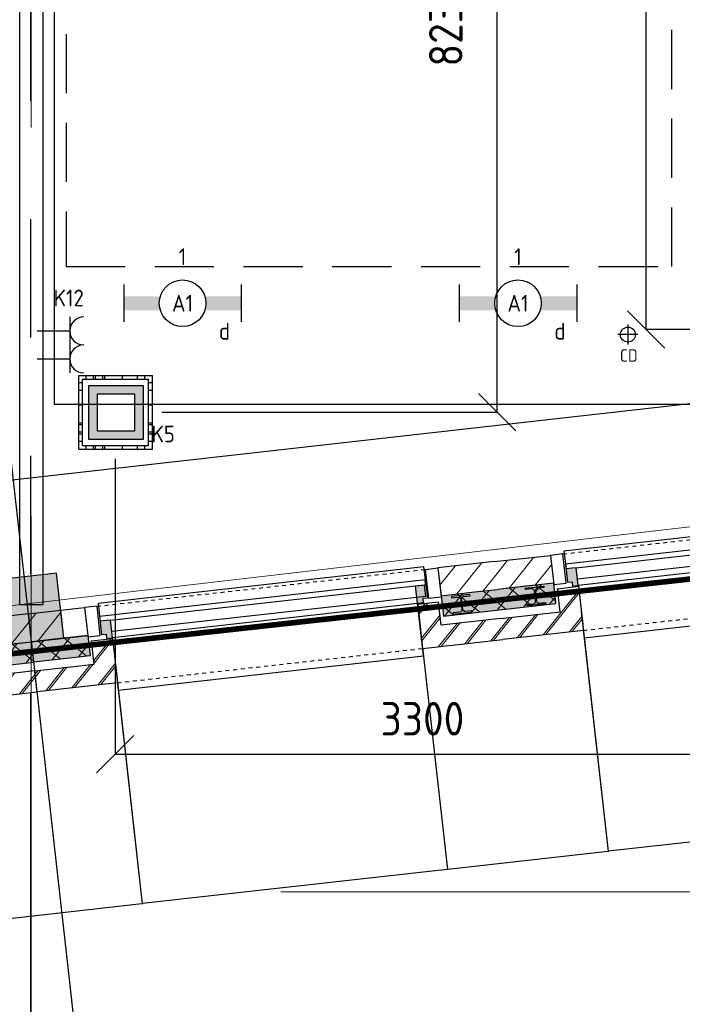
# Model space of a CAD drawing. Header units: millimetres. Extents: x -38032 to 104346, y -31182 to 78566.
# Tile 72 of 213: x 43048 to 46603, y 2895 to 8179. Entities that reach past the tile are written whole.
import ezdxf
from ezdxf.enums import TextEntityAlignment as Align

# ---------------------------------------------------------------- set-up
doc = ezdxf.new("R2010")
doc.units = ezdxf.units.MM
doc.header["$LTSCALE"] = 100
doc.set_wipeout_variables(frame=1)
doc.header["$PDMODE"] = 1
for name, pattern in [('HIDDEN', [9.525, 6.35, -3.175]), ('HIDDEN2', [4.7625, 3.175, -1.5875]), ('PHANTOM', [63.5, 31.75, -6.35, 6.35, -6.35, 6.35, -6.35]), ('STYLE_01', [0.41664, 0.20828, -0.20836]), ('STYLE_11', [5, 3.888855, -0.416718, 0.277786, -0.416641])]:
    doc.linetypes.add(name, pattern=pattern)
for name, color, linetype in [('AL$1A---_ALGEMEEN', 8, 'Continuous'), ('AL------_MAATV', 200, 'Continuous'), ('AL------_MAATVOERING', 2, 'Continuous'), ('AL------_SPARING', 2, 'Continuous'), ('AM$1A---_ARCERING', 8, 'Continuous'), ('BOUWKUNDIG', 8, 'Continuous'), ('brandscheiding', 5, 'HIDDEN'), ('EL6222--', 3, 'Continuous'), ('EL6311--', 3, 'Continuous'), ('Kastenscheiding', 4, 'PHANTOM'), ('LICHT_TEXT018', 1, 'Continuous'), ('versterkte strook', 7, 'Continuous'), ('Vloerdoos', 3, 'Continuous'), ('Vloerdoos (OUD)', 3, 'Continuous')]:
    doc.layers.add(name, color=color, linetype=linetype)
doc.layers.add('stramien', color=1, linetype='Continuous', lineweight=9)
doc.layers.get('Vloerdoos').off()
doc.styles.add('Arial', font='ARIAL.TTF')
doc.styles.add('BURO-018', font='iso.shx', dxfattribs={"height": 90})
doc.styles.get("Standard").update_dxf_attribs({"font": 'iso.shx'})
doc.dimstyles.new('STABICAD', dxfattribs={"dimscale": 100, "dimtxt": 1.8, "dimasz": 2, "dimexe": 0, "dimexo": 2.5, "dimgap": 1.5, "dimtad": 0, "dimdec": 0, "dimrnd": 10, "dimzin": 0, "dimdsep": 46, "dimtxsty": 'Standard', "dimblk1": 'OBLIQUE', "dimblk2": 'OBLIQUE', "dimsah": 1, "dimcen": -3, "dimadec": 0, "dimazin": 0, "dimtfac": 1, "dimtdec": 0, "dimtofl": 0, "dimtmove": 2, "dimatfit": 3, "dimfxl": 0, "dimtvp": 1.055556, "dimtolj": 1, "dimtzin": 0, "dimarcsym": 0})
doc.dimstyles.new('VyA', dxfattribs={"dimtxt": 2.272868, "dimasz": 2.120801, "dimexe": 1.5, "dimexo": 1.59, "dimgap": 0.5, "dimtad": 1, "dimdec": 0, "dimzin": 11, "dimtxsty": 'Arial', "dimblk": 'VW_SLASH', "dimcen": 0, "dimdle": 1, "dimazin": 0, "dimtfac": 0.8, "dimtdec": 0, "dimtix": 1, "dimtmove": 0, "dimatfit": 0, "dimldrblk": 'VW_FILLEDARROW', "dimfxl": 0, "dimfrac": 2, "dimtolj": 1, "dimtzin": 11, "dimarcsym": 0})
pattern_1 = [(135, (0, 0), (70.7107, 70.7107), []), (45, (299.34, -299.34), (70.7107, -70.7107), [])]
pattern_2 = [(45, (0, 0), (70.7107, -70.7107), []), (45, (7.07, -7.07), (70.7107, -70.7107), [])]
pattern_3 = [(45, (0, 0), (70.7107, -70.7107), [])]

# ---------------------------------------------------------------- blocks, each defined once
blk = doc.blocks.new('_Oblique')
at = {"color": 0, "linetype": 'ByBlock', "lineweight": -2}
blk.add_line((-0.5, -0.5), (0.5, 0.5), dxfattribs=at)
blk = doc.blocks.new('*D83')
at = {"layer": 'AL------_MAATVOERING', "color": 0, "lineweight": -2}
for p, q in [((46900, 14300), (46409.5, 14300)), ((46409.5, 6516.2), (46409.5, 14300)), ((46900, 6516.2), (46409.5, 6516.2))]:
    blk.add_line(p, q, dxfattribs=at)
at = {"layer": 'Defpoints', "color": 0}
for p in [(46409.5, 14300), (47150, 14300), (47150, 6516.2)]:
    blk.add_point(p, dxfattribs=at)
at = {"layer": 'AL------_MAATVOERING', "color": 0, "lineweight": -2, "xscale": 200, "yscale": 200, "zscale": 200}
for p, rotation in [((46409.5, 14300), 90), ((46409.5, 6516.2), 270)]:
    blk.add_blockref('_Oblique', p, dxfattribs=dict(at, rotation=rotation))
at = {"layer": 'AL------_MAATVOERING', "color": 0, "insert": (46219.5, 10408.1), "char_height": 180, "attachment_point": 5, "rotation": 90}
blk.add_mtext('\\A1;7780', dxfattribs=at)
blk = doc.blocks.new('*D96')
at = {"layer": 'AL------_MAATVOERING', "color": 0, "lineweight": -2}
for p, q in [((43560, 5822.2), (43560, 4237.2)), ((46857.6, 5093.4), (46857.6, 4237.2)), ((43560, 4237.2), (46857.6, 4237.2))]:
    blk.add_line(p, q, dxfattribs=at)
at = {"layer": 'Defpoints', "color": 0}
for p in [(43560, 6072.2), (46857.6, 5343.4), (46857.6, 4237.2)]:
    blk.add_point(p, dxfattribs=at)
at = {"layer": 'AL------_MAATVOERING', "color": 0, "lineweight": -2, "xscale": 200, "yscale": 200, "zscale": 200, "rotation": 180}
blk.add_blockref('_Oblique', (43560, 4237.2), dxfattribs=at)
at = {"layer": 'AL------_MAATVOERING', "color": 0, "lineweight": -2, "xscale": 200, "yscale": 200, "zscale": 200}
blk.add_blockref('_Oblique', (46857.6, 4237.2), dxfattribs=at)
at = {"layer": 'AL------_MAATVOERING', "color": 0, "insert": (45208.8, 4427.2), "char_height": 180, "attachment_point": 5}
blk.add_mtext('\\A1;3300', dxfattribs=at)
blk = doc.blocks.new('*D97')
at = {"layer": 'AL------_MAATVOERING', "color": 0, "lineweight": -2}
for p, q in [((43810, 14300), (45609.7, 14300)), ((45609.7, 6072.2), (45609.7, 14300)), ((43810, 6072.2), (45609.7, 6072.2))]:
    blk.add_line(p, q, dxfattribs=at)
at = {"layer": 'Defpoints', "color": 0}
for p in [(43560, 14300), (45609.7, 14300), (43560, 6072.2)]:
    blk.add_point(p, dxfattribs=at)
at = {"layer": 'AL------_MAATVOERING', "color": 0, "lineweight": -2, "xscale": 200, "yscale": 200, "zscale": 200}
for p, rotation in [((45609.7, 14300), 90), ((45609.7, 6072.2), 270)]:
    blk.add_blockref('_Oblique', p, dxfattribs=dict(at, rotation=rotation))
at = {"layer": 'AL------_MAATVOERING', "color": 0, "insert": (45333.8, 8155.8), "char_height": 180, "attachment_point": 5, "rotation": 90}
blk.add_mtext('\\A1;8230', dxfattribs=at)
blk = doc.blocks.new('VLOERDOOS')
at = {"layer": 'Vloerdoos (OUD)'}
for p, q in [((0, 395), (395, 395)), ((0, 395), (0, 0)), ((20, 375), (20, 20)), ((20, 375), (375, 375)), ((40, 375), (40, 395)), ((80, 375), (80, 395)), ((90, 375), (90, 395)), ((130, 375), (130, 395)), ((140, 375), (140, 395)), ((235, 375), (235, 395)), ((315, 375), (315, 395)), ((355, 375), (355, 395)), ((375, 375), (375, 20)), ((395, 395), (395, 0)), ((0, 355), (20, 355)), ((375, 355), (395, 355)), ((0, 315), (20, 315)), ((0, 305), (20, 305)), ((0, 265), (20, 265)), ((375, 315), (395, 315)), ((375, 305), (395, 305)), ((375, 265), (395, 265)), ((0, 255), (20, 255)), ((375, 255), (395, 255)), ((0, 160), (20, 160)), ((375, 160), (395, 160)), ((0, 80), (20, 80)), ((375, 80), (395, 80)), ((0, 40), (20, 40)), ((0, 0), (395, 0)), ((20, 20), (375, 20)), ((40, 0), (40, 20)), ((80, 0), (80, 20)), ((90, 0), (90, 20)), ((130, 0), (130, 20)), ((140, 0), (140, 20)), ((235, 0), (235, 20)), ((315, 0), (315, 20)), ((355, 0), (355, 20)), ((375, 40), (395, 40))]:
    blk.add_line(p, q, dxfattribs=at)
blk = doc.blocks.new('E00414')
at = {"color": 0, "linetype": 'Continuous'}
for p, q in [((-2.9, -2.9), (-2.9, 2.9)), ((-2.9, 2.9), (2.9, 2.9)), ((2.9, 2.9), (2.9, -2.9)), ((-2, 2), (2, 2)), ((-2, -2), (-2, 2)), ((2, 2), (2, -2)), ((2, -2), (-2, -2)), ((2.9, -2.9), (-2.9, -2.9))]:
    blk.add_line(p, q, dxfattribs=at)
at = {"color": 0}
for points in [[(-2.9, 2.9), (2.9, 2.9), (-2, 2), (2, 2)], [(-2, -2), (-2.9, -2.9), (-2, 2), (-2.9, 2.9)], [(2, 2), (2.9, 2.9), (2, -2), (2.9, -2.9)], [(2, -2), (2.9, -2.9), (-2, -2), (-2.9, -2.9)]]:
    blk.add_solid(points, dxfattribs=at)
at = {"color": 0, "linetype": 'Continuous', "style": 'BURO-018'}
for tag, p in [('E_GKAST', (0, 8)), ('E_GROEP', (0, 5)), ('E_SGROEP', (4.5, 5))]:
    blk.add_attdef(tag, text='', height=1.8, dxfattribs=at).set_placement(p, align=Align.MIDDLE)
at = {"color": 0, "linetype": 'Continuous', "style": 'BURO-018', "flags": 1}
for tag, p in [('E_VERMCODE', (13, 5)), ('E_MATCODE', (0, 0))]:
    blk.add_attdef(tag, text='', height=1.8, dxfattribs=at).set_placement(p, align=Align.MIDDLE)
blk = doc.blocks.new('E00126')
at = {"color": 0, "linetype": 'Continuous'}
for p, q in [((-3, 4.5), (3, 4.5)), ((-1.5, 1), (-1.5, 4.5)), ((1.5, 1), (1.5, 4.5))]:
    blk.add_line(p, q, dxfattribs=at)
for centre in [(-1.5, 6), (1.5, 6)]:
    blk.add_arc(centre, 1.5, 180, 0, dxfattribs=at)
at = {"color": 0, "linetype": 'Continuous', "style": 'BURO-018'}
for tag, p in [('E_GKAST', (0, 11.5)), ('E_GROEP', (0, 8.5)), ('E_SGROEP', (4.5, 8.5))]:
    blk.add_attdef(tag, text='', height=1.8, dxfattribs=at).set_placement(p, align=Align.MIDDLE)
at = {"color": 0, "linetype": 'Continuous', "style": 'BURO-018', "flags": 1}
for tag, p in [('E_VERMCODE', (13, 8.5)), ('E_MATCODE', (0, 0))]:
    blk.add_attdef(tag, text='', height=1.8, dxfattribs=at).set_placement(p, align=Align.MIDDLE)
blk = doc.blocks.new('1115B6630')
at = {"color": 0}
for p, q in [((-6.3, 2), (-6.3, -2)), ((6.3, 2), (6.3, -2))]:
    blk.add_line(p, q, dxfattribs=at)
at = {"color": 0, "linetype": 'Continuous'}
blk.add_circle((0, 0), 2.5, dxfattribs=at)
at = {"color": 0}
for points in [[(-2.5, 0.75), (-6.3, 0.75), (-2.5, -0.75), (-6.3, -0.75)], [(2.5, 0.75), (6.3, 0.75), (2.5, -0.75), (6.3, -0.75)]]:
    blk.add_solid(points, dxfattribs=at)
at = {"color": 0, "linetype": 'Continuous', "style": 'BURO-018'}
for tag, p in [('E_GKAST', (0, 8)), ('E_GROEP', (0, 5)), ('E_SGROEP', (4.5, 5)), ('E_ARMCODE', (0, 0)), ('E_SLET', (4.5, -3))]:
    blk.add_attdef(tag, text='', height=1.8, dxfattribs=at).set_placement(p, align=Align.MIDDLE)
blk = doc.blocks.new('Centraaldoos')
at = {"color": 1, "linetype": 'Continuous'}
for p, q in [((0, -2), (0, 2)), ((-2, 0), (2, 0))]:
    blk.add_line(p, q, dxfattribs=at)
at = {"color": 0, "linetype": 'Continuous'}
blk.add_circle((0, 0), 1.5, dxfattribs=at)
at = {"color": 0, "linetype": 'Continuous', "style": 'BURO-018'}
blk.add_attdef('AL_POSNR', text='', height=1.8, dxfattribs=at).set_placement((0, 3), align=Align.CENTER)
at = {"color": 0, "linetype": 'Continuous', "style": 'BURO-018', "flags": 1}
blk.add_attdef('AL_OMS', (0, 0), '', height=1.8, dxfattribs=at)
at = {"layer": 'AL------_MAATV', "style": 'BURO-018'}
blk.add_text('CD', height=2.531, rotation=180, dxfattribs=at).set_placement((1.61, 5.48))
blk = doc.blocks.new('HEA 100')
at = {"layer": 'AM$1A---_ARCERING', "linetype": 'Continuous', "lineweight": 0}
h = blk.add_hatch(color=256, dxfattribs=at)
edge = h.paths.add_edge_path()
edge.add_arc((14.5, -28), 12, 180, 270)
edge.add_line((14.5, -40), (50, -40))
edge.add_line((50, -40), (50, -48))
edge.add_line((50, -48), (-50, -48))
edge.add_line((-50, -48), (-50, -40))
edge.add_line((-50, -40), (-14.5, -40))
edge.add_arc((-14.5, -28), 12, 270, 360)
edge.add_line((-2.5, -28), (-2.5, 28))
edge.add_arc((-14.5, 28), 12, 0, 90)
edge.add_line((-14.5, 40), (-50, 40))
edge.add_line((-50, 40), (-50, 48))
edge.add_line((-50, 48), (50, 48))
edge.add_line((50, 48), (50, 40))
edge.add_line((50, 40), (14.5, 40))
edge.add_arc((14.5, 28), 12, 90, 180)
edge.add_line((2.5, 28), (2.5, -28))
at = {"layer": 'AL$1A---_ALGEMEEN', "color": 0, "flags": 128}
blk.add_lwpolyline([(2.5, -28, 0.414214), (14.5, -40), (50, -40), (50, -48), (-50, -48), (-50, -40), (-14.5, -40, 0.414214), (-2.5, -28), (-2.5, 28, 0.414214), (-14.5, 40), (-50, 40), (-50, 48), (50, 48), (50, 40), (14.5, 40, 0.414214), (2.5, 28)], format="xyb", close=True, dxfattribs=at)
blk = doc.blocks.new('zijdetail kozijn 2kops')
at = {"color": 0}
blk.add_wipeout([(-63, 420), (-130, 420), (-130, 262), (-63, 262)], dxfattribs=at).dxf.layer = 'AL$1A---_ALGEMEEN'
at = {"layer": 'AM$1A---_ARCERING', "linetype": 'Continuous', "lineweight": 0}
blk.add_hatch(color=256, dxfattribs=at).paths.add_polyline_path([(-54.2, 338), (-54.2, 366), (-56, 366), (-56, 266), (-31, 266), (-31, 243), (0, 243), (0, 338), (-22, 338)])
at = {"layer": 'AL$1A---_ALGEMEEN', "color": 0}
for points in [[(-63, 420), (-130, 420), (-130, 262), (-63, 262)], [(-54.2, 338), (-54.2, 366), (-56, 366), (-56, 266), (-31, 266), (-31, 243), (0, 243), (0, 338), (-22, 338)]]:
    blk.add_lwpolyline(points, close=True, dxfattribs=at)
blk = doc.blocks.new('31x_alu-2e-mk106b2-p')
at = {"layer": 'AM$1A---_ARCERING', "linetype": 'Continuous', "lineweight": 0}
for points in [[(-270, 2082), (-160, 2082), (-160, 1778), (-270, 1778)], [(-270, -130), (-160, -130), (-160, -434), (-270, -434)]]:
    blk.add_hatch(color=256, dxfattribs=at).paths.add_polyline_path(points)
at = {"layer": 'AM$1A---_ARCERING', "linetype": 'Continuous', "lineweight": 5}
h = blk.add_hatch(dxfattribs=at)
h.set_pattern_fill('ISOLATIE', color=256, style=0, pattern_type=2)
h.set_pattern_definition(pattern_1)
h.paths.add_polyline_path([(-270, 2082), (-160, 2082), (-160, 1778), (-270, 1778)])
h = blk.add_hatch(dxfattribs=at)
h.set_pattern_fill('ISOLATIE', color=256, style=0, pattern_type=2)
h.set_pattern_definition(pattern_1)
h.paths.add_polyline_path([(-270, -130), (-160, -130), (-160, -434), (-270, -434)])
at = {"layer": 'AL$1A---_ALGEMEEN', "color": 0, "linetype": 'STYLE_01'}
for p, q in [((-420, 1711), (-420, -63)), ((0, 1648), (0, 0))]:
    blk.add_line(p, q, dxfattribs=at)
at = {"layer": 'AL$1A---_ALGEMEEN', "color": 0}
blk.add_line((-270, -434), (-270, -130), dxfattribs=at)
at = {"layer": 'AL$1A---_ALGEMEEN', "color": 0, "flags": 128}
for points in [[(-160, 2082), (-160, 1778), (-270, 1778), (-270, 2082)], [(-270, -130), (-160, -130), (-160, -434)]]:
    blk.add_lwpolyline(points, dxfattribs=at)
at = {"layer": 'AL$1A---_ALGEMEEN', "color": 0}
for points in [[(-435, 1704), (-366, 1704), (-366, -56), (-435, -56)], [(-243, 1648), (40, 1648), (40, 0), (-243, 0)]]:
    blk.add_lwpolyline(points, close=True, dxfattribs=at)
at = {"color": 0}
blk.add_wipeout([(-338, 1648), (-338, -46), (-276, -46), (-276, 1648)], dxfattribs=at).dxf.layer = 'AL$1A---_ALGEMEEN'
at = {"layer": 'AL$1A---_ALGEMEEN', "color": 0}
blk.add_lwpolyline([(-338, 1648), (-338, -46), (-276, -46), (-276, 1648)], close=True, dxfattribs=at)
at = {"color": 0}
for points in [[(-238, 1648), (0, 1648), (0, 2082), (-113, 2082), (-113, 1761), (-238, 1761)], [(-238, 0), (0, 0), (0, -434), (-113, -434), (-113, -113), (-238, -113)], [(-420, -434), (-420, -130), (-270, -130), (-270, -310.6), (-270, -434)]]:
    blk.add_wipeout(points, dxfattribs=at).dxf.layer = 'AL$1A---_ALGEMEEN'
at = {"layer": 'AM$1A---_ARCERING', "linetype": 'Continuous', "lineweight": 5}
h = blk.add_hatch(dxfattribs=at)
h.set_pattern_fill('BAKSTEEN', color=256, style=0, pattern_type=2)
h.set_pattern_definition(pattern_2)
h.paths.add_polyline_path([(-238, 1648), (0, 1648), (0, 2082), (-113, 2082), (-113, 1761), (-238, 1761)])
h = blk.add_hatch(dxfattribs=at)
h.set_pattern_fill('BAKSTEEN', color=256, style=0, pattern_type=2)
h.set_pattern_definition(pattern_2)
h.paths.add_polyline_path([(-238, 0), (0, 0), (0, -434), (-113, -434), (-113, -113), (-238, -113)])
h = blk.add_hatch(dxfattribs=at)
h.set_pattern_fill('KALKZANDSTEEN', color=256, style=0, pattern_type=2)
h.set_pattern_definition(pattern_3)
edge = h.paths.add_edge_path()
edge.add_line((-420, -434), (-420, -130))
edge.add_line((-420, -130), (-270, -130))
edge.add_line((-270, -130), (-270, -310.6))
edge.add_line((-270, -310.6), (-270, -434))
at = {"layer": 'AL$1A---_ALGEMEEN', "color": 0, "flags": 128}
for points in [[(-238, 1648), (0, 1648), (0, 2082)], [(-113, 2082), (-113, 1761), (-238, 1761), (-238, 1648)], [(-238, 0), (0, 0), (0, -434)], [(-113, -434), (-113, -113), (-238, -113), (-238, 0)]]:
    blk.add_lwpolyline(points, dxfattribs=at)
at = {"layer": 'AL$1A---_ALGEMEEN', "color": 0}
blk.add_lwpolyline([(-420, -434), (-420, -130), (-270, -130), (-270, -310.6), (-270, -434)], dxfattribs=at)
at = {"layer": 'AL$1A---_ALGEMEEN', "color": 0, "xscale": -1, "rotation": 90}
blk.add_blockref('HEA 100', (-212, 1883), dxfattribs=at)
at = {"layer": 'AL$1A---_ALGEMEEN', "color": 0, "rotation": 90}
blk.add_blockref('zijdetail kozijn 2kops', (0, 0), dxfattribs=at)
at = {"color": 0}
blk.add_wipeout([(-420, 2082), (-420, 1778), (-270, 1778), (-270, 1958.6), (-270, 2082)], dxfattribs=at).dxf.layer = 'AL$1A---_ALGEMEEN'
at = {"layer": 'AM$1A---_ARCERING', "linetype": 'Continuous', "lineweight": 5}
h = blk.add_hatch(dxfattribs=at)
h.set_pattern_fill('KALKZANDSTEEN', color=256, style=0, pattern_type=2)
h.set_pattern_definition(pattern_3)
edge = h.paths.add_edge_path()
edge.add_line((-420, 2082), (-420, 1778))
edge.add_line((-420, 1778), (-270, 1778))
edge.add_line((-270, 1778), (-270, 1958.6))
edge.add_line((-270, 1958.6), (-270, 2082))
at = {"layer": 'AL$1A---_ALGEMEEN', "color": 0}
blk.add_lwpolyline([(-420, 2082), (-420, 1778), (-270, 1778), (-270, 1958.6), (-270, 2082)], dxfattribs=at)
at = {"layer": 'AL$1A---_ALGEMEEN', "color": 0, "xscale": -1, "rotation": 90}
blk.add_blockref('zijdetail kozijn 2kops', (0, 1648), dxfattribs=at)
blk = doc.blocks.new('31x_alu-2e-mk106b3-p')
at = {"layer": 'AM$1A---_ARCERING', "linetype": 'Continuous', "lineweight": 0}
for points in [[(-160, 2082), (-270, 2081.9), (-270, 1778), (-160, 1778)], [(-270, -130), (-160, -130), (-160, -434), (-270, -434)]]:
    blk.add_hatch(color=256, dxfattribs=at).paths.add_polyline_path(points)
at = {"layer": 'AM$1A---_ARCERING', "linetype": 'Continuous', "lineweight": 5}
h = blk.add_hatch(dxfattribs=at)
h.set_pattern_fill('ISOLATIE', color=256, style=0, pattern_type=2)
h.set_pattern_definition(pattern_1)
h.paths.add_polyline_path([(-160, 2082), (-270, 2081.9), (-270, 1778), (-160, 1778)])
h = blk.add_hatch(dxfattribs=at)
h.set_pattern_fill('ISOLATIE', color=256, style=0, pattern_type=2)
h.set_pattern_definition(pattern_1)
h.paths.add_polyline_path([(-270, -130), (-160, -130), (-160, -434), (-270, -434)])
at = {"layer": 'AL$1A---_ALGEMEEN', "color": 0, "linetype": 'STYLE_01'}
for p, q in [((-420, 1711), (-420, -63)), ((0, 1648), (0, 0))]:
    blk.add_line(p, q, dxfattribs=at)
at = {"layer": 'AL$1A---_ALGEMEEN', "color": 0}
blk.add_line((-270, -434), (-270, -130), dxfattribs=at)
at = {"layer": 'AL$1A---_ALGEMEEN', "color": 0, "flags": 128}
for points in [[(-270, 2081.9), (-270, 1778), (-160, 1778), (-160, 2082)], [(-270, -130), (-160, -130), (-160, -434)]]:
    blk.add_lwpolyline(points, dxfattribs=at)
at = {"layer": 'AL$1A---_ALGEMEEN', "color": 0}
for points in [[(-435, 1704), (-366, 1704), (-366, -56), (-435, -56)], [(-243, 1648), (40, 1648), (40, 0), (-243, 0)]]:
    blk.add_lwpolyline(points, close=True, dxfattribs=at)
at = {"color": 0}
blk.add_wipeout([(-338, 1648), (-338, -46), (-276, -46), (-276, 1648)], dxfattribs=at).dxf.layer = 'AL$1A---_ALGEMEEN'
at = {"layer": 'AL$1A---_ALGEMEEN', "color": 0}
blk.add_lwpolyline([(-338, 1648), (-338, -46), (-276, -46), (-276, 1648)], close=True, dxfattribs=at)
at = {"color": 0}
for points in [[(-420, 2082), (-420, 1778), (-270, 1778), (-270, 1958.6), (-270, 2082)], [(-238, 1648), (0, 1648), (0, 2082), (-113, 2082), (-113, 1761), (-238, 1761)], [(-238, 0), (0, 0), (0, -434), (-113, -434), (-113, -113), (-238, -113)]]:
    blk.add_wipeout(points, dxfattribs=at).dxf.layer = 'AL$1A---_ALGEMEEN'
at = {"layer": 'AM$1A---_ARCERING', "linetype": 'Continuous', "lineweight": 5}
h = blk.add_hatch(dxfattribs=at)
h.set_pattern_fill('KALKZANDSTEEN', color=256, style=0, pattern_type=2)
h.set_pattern_definition(pattern_3)
edge = h.paths.add_edge_path()
edge.add_line((-420, 2082), (-420, 1778))
edge.add_line((-420, 1778), (-270, 1778))
edge.add_line((-270, 1778), (-270, 1958.6))
edge.add_line((-270, 1958.6), (-270, 2082))
h = blk.add_hatch(dxfattribs=at)
h.set_pattern_fill('BAKSTEEN', color=256, style=0, pattern_type=2)
h.set_pattern_definition(pattern_2)
h.paths.add_polyline_path([(-238, 1648), (0, 1648), (0, 2082), (-113, 2082), (-113, 1761), (-238, 1761)])
h = blk.add_hatch(dxfattribs=at)
h.set_pattern_fill('BAKSTEEN', color=256, style=0, pattern_type=2)
h.set_pattern_definition(pattern_2)
h.paths.add_polyline_path([(-238, 0), (0, 0), (0, -434), (-113, -434), (-113, -113), (-238, -113)])
at = {"layer": 'AL$1A---_ALGEMEEN', "color": 0}
blk.add_lwpolyline([(-420, 2082), (-420, 1778), (-270, 1778), (-270, 1958.6), (-270, 2082)], dxfattribs=at)
at = {"layer": 'AL$1A---_ALGEMEEN', "color": 0, "flags": 128}
for points in [[(-238, 1648), (0, 1648), (0, 2082)], [(-113, 2082), (-113, 1761), (-238, 1761), (-238, 1648)], [(-238, 0), (0, 0), (0, -434)], [(-113, -434), (-113, -113), (-238, -113), (-238, 0)]]:
    blk.add_lwpolyline(points, dxfattribs=at)
at = {"layer": 'AL$1A---_ALGEMEEN', "color": 0, "rotation": 90}
blk.add_blockref('HEA 100', (-212, -235), dxfattribs=at)
at = {"layer": 'AL$1A---_ALGEMEEN', "color": 0, "xscale": -1, "rotation": 90}
blk.add_blockref('zijdetail kozijn 2kops', (0, 1648), dxfattribs=at)
at = {"color": 0}
blk.add_wipeout([(-420, -434), (-420, -130), (-270, -130), (-270, -310.6), (-270, -434)], dxfattribs=at).dxf.layer = 'AL$1A---_ALGEMEEN'
at = {"layer": 'AM$1A---_ARCERING', "linetype": 'Continuous', "lineweight": 5}
h = blk.add_hatch(dxfattribs=at)
h.set_pattern_fill('KALKZANDSTEEN', color=256, style=0, pattern_type=2)
h.set_pattern_definition(pattern_3)
edge = h.paths.add_edge_path()
edge.add_line((-420, -434), (-420, -130))
edge.add_line((-420, -130), (-270, -130))
edge.add_line((-270, -130), (-270, -310.6))
edge.add_line((-270, -310.6), (-270, -434))
at = {"layer": 'AL$1A---_ALGEMEEN', "color": 0}
blk.add_lwpolyline([(-420, -434), (-420, -130), (-270, -130), (-270, -310.6), (-270, -434)], dxfattribs=at)
at = {"layer": 'AL$1A---_ALGEMEEN', "color": 0, "rotation": 90}
blk.add_blockref('zijdetail kozijn 2kops', (0, 0), dxfattribs=at)
blk = doc.blocks.new('VW_SLASH')
at = {"layer": 'AL$1A---_ALGEMEEN', "color": 0, "linetype": 'ByBlock', "lineweight": -2}
blk.add_line((0, 0), (-1, 0), dxfattribs=at)
at = {"layer": 'AL$1A---_ALGEMEEN', "color": 0, "linetype": 'ByBlock', "lineweight": 5}
blk.add_line((0.5, 0.5), (-0.5, -0.5), dxfattribs=at)
blk = doc.blocks.new('*D1225')
at = {"layer": 'AL$1A---_ALGEMEEN', "color": 0, "lineweight": -2}
for p, q in [((-40684.5, -124), (-40684.5, -1464.8)), ((-42332.5, -170.6), (-42332.5, -1464.8)), ((-40686.6, -1463.3), (-42330.4, -1463.3))]:
    blk.add_line(p, q, dxfattribs=at)
at = {"layer": 'AL$1A---_ALGEMEEN', "color": 0, "lineweight": -2, "xscale": 2.12080078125, "yscale": 2.12080078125, "zscale": 2.12080078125, "rotation": 180}
blk.add_blockref('VW_SLASH', (-42332.5, -1463.3), dxfattribs=at)
at = {"layer": 'AL$1A---_ALGEMEEN', "color": 0, "lineweight": -2, "xscale": 2.12080078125, "yscale": 2.12080078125, "zscale": 2.12080078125}
blk.add_blockref('VW_SLASH', (-40684.5, -1463.3), dxfattribs=at)
blk = doc.blocks.new('VW_FILLEDARROW')
at = {"layer": 'AL$1A---_ALGEMEEN', "color": 0, "lineweight": -2}
blk.add_solid([(0, 0), (0.5, 0.5), (0.5, -0.5)], dxfattribs=at)
blk = doc.blocks.new('*D1227')
at = {"layer": 'AL$1A---_ALGEMEEN', "color": 0, "lineweight": -2}
for p, q in [((-43200.5, -153.1), (-43200.5, -1464.8)), ((-44848.5, -194), (-44848.5, -1464.8)), ((-43202.6, -1463.3), (-44846.4, -1463.3))]:
    blk.add_line(p, q, dxfattribs=at)
at = {"layer": 'AL$1A---_ALGEMEEN', "color": 0, "lineweight": -2, "xscale": 2.12080078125, "yscale": 2.12080078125, "zscale": 2.12080078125, "rotation": 180}
blk.add_blockref('VW_SLASH', (-44848.5, -1463.3), dxfattribs=at)
at = {"layer": 'AL$1A---_ALGEMEEN', "color": 0, "lineweight": -2, "xscale": 2.12080078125, "yscale": 2.12080078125, "zscale": 2.12080078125}
blk.add_blockref('VW_SLASH', (-43200.5, -1463.3), dxfattribs=at)
blk = doc.blocks.new('*D1228')
at = {"layer": 'AL$1A---_ALGEMEEN', "color": 0, "lineweight": -2}
for p, q in [((-43200.5, -170.6), (-43200.5, -1464.8)), ((-42332.5, -194), (-42332.5, -1464.8)), ((-43198.4, -1463.3), (-42334.6, -1463.3))]:
    blk.add_line(p, q, dxfattribs=at)
at = {"layer": 'AL$1A---_ALGEMEEN', "color": 0, "lineweight": -2, "xscale": 2.12080078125, "yscale": 2.12080078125, "zscale": 2.12080078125, "rotation": 180}
blk.add_blockref('VW_SLASH', (-43200.5, -1463.3), dxfattribs=at)
at = {"layer": 'AL$1A---_ALGEMEEN', "color": 0, "lineweight": -2, "xscale": 2.12080078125, "yscale": 2.12080078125, "zscale": 2.12080078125}
blk.add_blockref('VW_SLASH', (-42332.5, -1463.3), dxfattribs=at)
blk = doc.blocks.new('*D1230')
at = {"layer": 'AL$1A---_ALGEMEEN', "color": 0, "lineweight": -2}
for p, q in [((-45716, -170.6), (-45716, -1464.8)), ((-44848.5, -170.6), (-44848.5, -1464.8)), ((-45713.9, -1463.3), (-44850.6, -1463.3))]:
    blk.add_line(p, q, dxfattribs=at)
at = {"layer": 'AL$1A---_ALGEMEEN', "color": 0, "lineweight": -2, "xscale": 2.12080078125, "yscale": 2.12080078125, "zscale": 2.12080078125, "rotation": 180}
blk.add_blockref('VW_SLASH', (-45716, -1463.3), dxfattribs=at)
at = {"layer": 'AL$1A---_ALGEMEEN', "color": 0, "lineweight": -2, "xscale": 2.12080078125, "yscale": 2.12080078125, "zscale": 2.12080078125}
blk.add_blockref('VW_SLASH', (-44848.5, -1463.3), dxfattribs=at)
blk = doc.blocks.new('kolom 350x350')
at = {"layer": 'AM$1A---_ARCERING', "linetype": 'Continuous', "lineweight": 0}
blk.add_hatch(color=256, dxfattribs=at).paths.add_polyline_path([(-175, 350), (175, 350), (175, 0), (-175, 0)])
at = {"layer": 'AL$1A---_ALGEMEEN', "color": 0}
blk.add_lwpolyline([(-175, 350), (175, 350), (175, 0), (-175, 0)], close=True, dxfattribs=at)
blk = doc.blocks.new('metselwerk zo gevel 2e verd')
at = {"layer": 'AL$1A---_ALGEMEEN', "color": 0, "xscale": -1, "rotation": 89.99999914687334}
blk.add_blockref('31x_alu-2e-mk106b2-p', (-40684.5, -270.49973), dxfattribs=at)
at = {"layer": 'AL$1A---_ALGEMEEN', "color": 0, "xscale": -1, "rotation": 90.00000000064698}
blk.add_blockref('31x_alu-2e-mk106b3-p', (-43200.5, -270.4997), dxfattribs=at)
at = {"layer": 'AL$1A---_ALGEMEEN', "color": 0}
dim = blk.add_linear_dim(base=(-42332.5, -1463.28595), p1=(-40684.5, -122.44536), p2=(-42332.5, -168.99971), dimstyle='VyA', override={"dimtxt": 2.272868, "dimgap": 25, "dimlfac": 50, "dimpost": '13K+V=<>', "dimtxsty": 'Arial', "dimtmove": 2}, dxfattribs=at)
dim.commit()
dim.dimension.update_dxf_attribs({"geometry": '*D1225', "text_midpoint": (-41508.5, -1437.12471)})
at = {"layer": 'AL$1A---_ALGEMEEN', "color": 0, "xscale": -1, "rotation": 90.00000000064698}
blk.add_blockref('31x_alu-2e-mk106b2-p', (-45716, -270.4997), dxfattribs=at)
at = {"layer": 'AL$1A---_ALGEMEEN', "color": 0}
for base, p1, p2, override, picture, middle in [((-44848.5, -1463.28595), (-43200.5, -151.4997), (-44848.5, -192.44536), {"dimtxt": 2.272868, "dimgap": 25, "dimlfac": 50, "dimpost": '13K+V=<>', "dimtxsty": 'Arial', "dimtmove": 2}, '*D1227', (-44024.5, -1437.12471)), ((-42332.5, -1463.28595), (-43200.5, -168.9997), (-42332.5, -192.44536), {"dimtxt": 2.272868, "dimgap": 25, "dimlfac": 50, "dimpost": '7K-V=<>', "dimtxsty": 'Arial', "dimtmove": 2}, '*D1228', (-42766.5, -1437.12471))]:
    dim = blk.add_linear_dim(base=base, p1=p1, p2=p2, dimstyle='VyA', override=override, dxfattribs=at)
    dim.commit()
    dim.dimension.update_dxf_attribs({"geometry": picture, "text_midpoint": middle})
blk.add_line((-45282, -2275.00786), (-45282, 1174.99214), dxfattribs=at)
at = {"layer": 'AL$1A---_ALGEMEEN', "color": 0, "xscale": -1}
blk.add_blockref('kolom 350x350', (-45282, -0.49974), dxfattribs=at)
at = {"layer": 'AL$1A---_ALGEMEEN', "color": 0}
dim = blk.add_linear_dim(base=(-44848.5, -1463.28595), p1=(-45716, -168.9997), p2=(-44848.5, -168.9997), dimstyle='VyA', override={"dimtxt": 2.272868, "dimgap": 25, "dimlfac": 50, "dimpost": '7K-V=<>', "dimtxsty": 'Arial', "dimtmove": 2}, dxfattribs=at)
dim.commit()
dim.dimension.update_dxf_attribs({"geometry": '*D1230', "text_midpoint": (-45282.25, -1437.12471)})
at = {"color": 0}
blk.add_wipeout([(-45107, 149.5003), (-44978.5, 149.5003), (-44978.5, -0.4997), (-45107, -0.4997)], dxfattribs=at).dxf.layer = 'AL$1A---_ALGEMEEN'
at = {"layer": 'AL$1A---_ALGEMEEN', "color": 0}
blk.add_lwpolyline([(-45107, 149.5003), (-44978.5, 149.5003), (-44978.5, -0.4997), (-45107, -0.4997)], close=True, dxfattribs=at)
blk = doc.blocks.new('200254 W 212 3 04-12-2007')
at = {"layer": 'AL$1A---_ALGEMEEN'}
blk.add_lwpolyline([(6849.5, -10912.6), (6974.5, -10912.6), (6974.5, -19948.3), (6849.5, -19948.3)], close=True, dxfattribs=at)
at = {"layer": 'AL$1A---_ALGEMEEN', "rotation": 6.407550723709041}
blk.add_blockref('metselwerk zo gevel 2e verd', (51912.1, -15092), dxfattribs=at)
at = {"layer": 'AL$1A---_ALGEMEEN'}
blk.add_lwpolyline([(7037, -18872.7), (7037, -11630.1), (21787, -11630.1), (21787, -17672.7), (17787, -17672.7), (17787, -18272.7), (12387, -18272.7), (12387, -18872.7)], close=True, dxfattribs=at)
at = {"layer": 'stramien', "linetype": 'STYLE_11', "ltscale": 50}
for p, q in [((6911, -38914.6), (6911, 22365.4)), ((-44094.9, -25876.1), (63006, -13412.7)), ((-41750, -21487.6), (65549.6, -21487.6))]:
    blk.add_line(p, q, dxfattribs=at)

msp = doc.modelspace()

# ---------------------------------------------------------------- block references
at = {"layer": 'BOUWKUNDIG'}
msp.add_blockref('200254 W 212 3 04-12-2007', (36198, 24986.5), dxfattribs=at)

# ---------------------------------------------------------------- next in the draw order: linework, layer by layer
at = {"layer": 'brandscheiding', "const_width": 30}
msp.add_lwpolyline([(29397.9, 25537.6), (56865.6, 25537.6), (56865.6, 23264.5), (59066.6, 23264.5), (59066.6, 13992.7), (58122.5, 13992.7), (58122.5, 6509.6), (53096.3, 5898.3), (53096.3, 6042.1), (48112.7, 5538.6), (48130.7, 5340.8), (27536.8, 3072.4)], dxfattribs=at)
at = {"layer": 'Kastenscheiding'}
msp.add_line((43108.1, 1392.8), (43108.1, 23190.9), dxfattribs=at)
at = {"layer": 'LICHT_TEXT018', "linetype": 'HIDDEN2'}
msp.add_lwpolyline([(43296.4, 6854.1), (46546.4, 6854.1), (46546.4, 10007.2), (43296.4, 10007.2)], close=True, dxfattribs=at)
at = {"layer": 'versterkte strook'}
msp.add_line((13600.1, 2407.5), (101326.6, 12259.4), dxfattribs=at)

# ---------------------------------------------------------------- next in the draw order: block references
at = {"layer": 'AL------_SPARING', "xscale": 26.66666666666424, "yscale": 26.66666666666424, "zscale": 26.66666666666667, "rotation": 180}
msp.add_blockref('Centraaldoos', (46311, 6489.1), dxfattribs=at)
at = {"layer": 'EL6222--'}
ref = msp.add_blockref('E00126', (43091, 6433.4), dxfattribs=dict(at, xscale=50, yscale=50, zscale=50, rotation=270))
ref.add_attrib('E_GROEP', 'K12', dxfattribs={"layer": '0', "color": 1, "linetype": 'Continuous', "height": 90, "style": 'BURO-018'}).set_placement((43310.5, 6685.3), align=Align.MIDDLE)
ref = msp.add_blockref('E00414', (43564.3, 6070.4), dxfattribs=dict(at, xscale=50, yscale=50, zscale=50))
ref.add_attrib('E_GROEP', 'K5', dxfattribs={"layer": '0', "color": 1, "linetype": 'Continuous', "height": 90, "style": 'BURO-018'}).set_placement((43817.6, 5955.6), align=Align.MIDDLE)
at = {"layer": 'EL6311--'}
ref = msp.add_blockref('1115B6630', (43921.4, 6657.3), dxfattribs=dict(at, xscale=50, yscale=50, zscale=50))
ref.add_attrib('E_ARMCODE', 'A1', dxfattribs={"layer": '0', "color": 1, "linetype": 'Continuous', "height": 90, "style": 'BURO-018'}).set_placement((43921.4, 6657.3), align=Align.MIDDLE)
ref.add_attrib('E_SLET', 'd', dxfattribs={"layer": '0', "color": 1, "linetype": 'Continuous', "height": 90, "style": 'BURO-018'}).set_placement((44146.4, 6507.3), align=Align.MIDDLE)
ref.add_attrib('E_GROEP', '1', dxfattribs={"layer": '0', "color": 1, "linetype": 'Continuous', "height": 90, "style": 'BURO-018'}).set_placement((43921.4, 6907.3), align=Align.MIDDLE)
ref = msp.add_blockref('1115B6630', (45721.4, 6657.3), dxfattribs=dict(at, xscale=50, yscale=50, zscale=50))
ref.add_attrib('E_ARMCODE', 'A1', dxfattribs={"layer": '0', "color": 1, "linetype": 'Continuous', "height": 90, "style": 'BURO-018'}).set_placement((45721.4, 6657.3), align=Align.MIDDLE)
ref.add_attrib('E_SLET', 'd', dxfattribs={"layer": '0', "color": 1, "linetype": 'Continuous', "height": 90, "style": 'BURO-018'}).set_placement((45946.4, 6507.3), align=Align.MIDDLE)
ref.add_attrib('E_GROEP', '1', dxfattribs={"layer": '0', "color": 1, "linetype": 'Continuous', "height": 90, "style": 'BURO-018'}).set_placement((45721.4, 6907.3), align=Align.MIDDLE)
at = {"layer": 'Vloerdoos', "rotation": 90}
msp.add_blockref('VLOERDOOS', (43759.3, 5874.4), dxfattribs=at)

# ---------------------------------------------------------------- next in the draw order: dimensions: what is measured, and where the dimension line sits
at = {"layer": 'AL------_MAATVOERING'}
dim = msp.add_linear_dim(base=(45609.7, 14300), p1=(43560, 6072.2), p2=(43560, 14300), angle=90, dimstyle='STABICAD', dxfattribs=at)
dim.commit()
dim.dimension.update_dxf_attribs({"geometry": '*D97', "text_midpoint": (45333.8, 8155.8), "dimtype": 160})
dim = msp.add_linear_dim(base=(46409.5, 14300), p1=(47150, 6516.2), p2=(47150, 14300), angle=90, dimstyle='STABICAD', dxfattribs=at)
dim.commit()
dim.dimension.update_dxf_attribs({"geometry": '*D83', "text_midpoint": (46219.5, 10408.1)})
dim = msp.add_linear_dim(base=(46857.6, 4237.2), p1=(43560, 6072.2), p2=(46857.6, 5343.4), dimstyle='STABICAD', dxfattribs=at)
dim.commit()
dim.dimension.update_dxf_attribs({"geometry": '*D96', "text_midpoint": (45208.8, 4427.2)})

doc.saveas('drawing.dxf')
